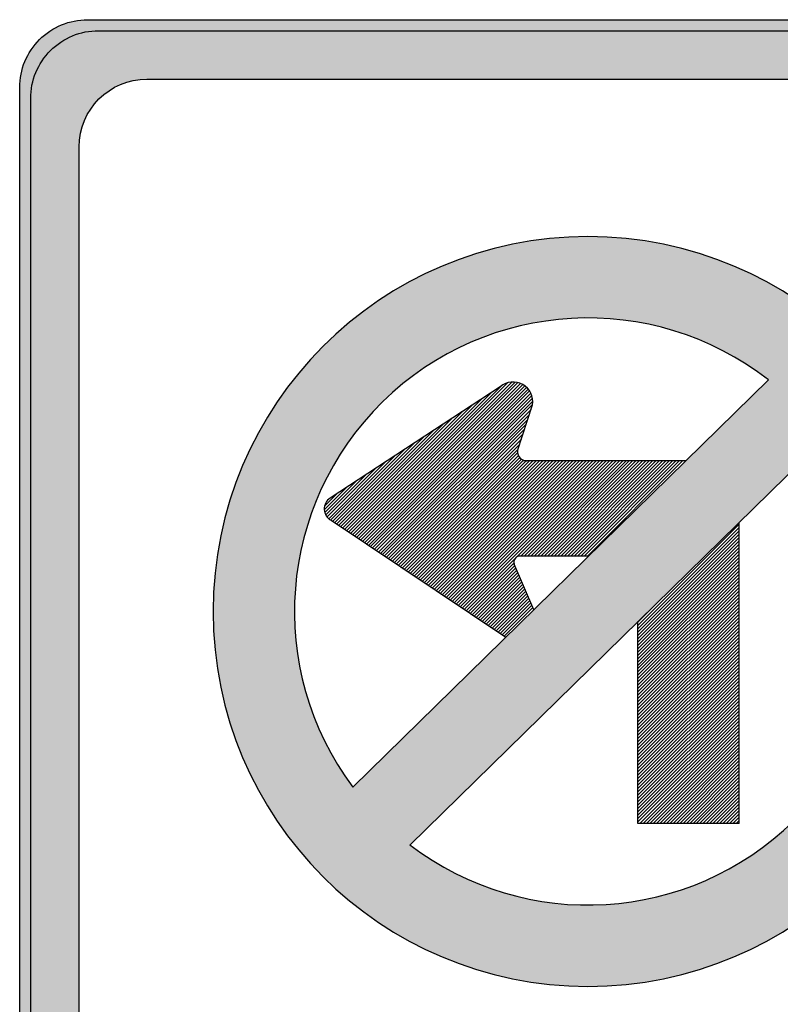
# Model space of a CAD drawing. Header units: inches. Extents: x -0.5 to 0.5, y -0.75 to 0.75.
# Tile 2 of 3: x -0.5 to 0.14, y -0.07 to 0.75. Entities that reach past the tile are written whole.
import ezdxf

# ---------------------------------------------------------------- set-up
doc = ezdxf.new("R2010")
doc.units = ezdxf.units.IN
doc.header["$MEASUREMENT"] = 0

msp = doc.modelspace()

# ---------------------------------------------------------------- hatches: boundary and pattern name
h = msp.add_hatch(color=7)
edge = h.paths.add_edge_path()
edge.add_line((-0.44304, 0.75208), (0.44304, 0.75208))
edge.add_spline(control_points=[(0.44304, 0.75208), (0.45814, 0.75208), (0.47263, 0.74608), (0.48332, 0.7354), (0.494, 0.72472), (0.5, 0.71023), (0.5, 0.69512)], knot_values=[0, 0, 0, 0, 1, 1, 1, 2, 2, 2, 2], degree=3, periodic=0)
edge.add_line((0.5, 0.69512), (0.5, -0.69512))
edge.add_spline(control_points=[(0.5, -0.69512), (0.5, -0.72658), (0.4745, -0.75208), (0.44304, -0.75208)], knot_values=[0, 0, 0, 0, 1, 1, 1, 1], degree=3, periodic=0)
edge.add_line((0.44304, -0.75208), (-0.44304, -0.75208))
edge.add_spline(control_points=[(-0.44304, -0.75208), (-0.4745, -0.75208), (-0.5, -0.72658), (-0.5, -0.69512)], knot_values=[0, 0, 0, 0, 1, 1, 1, 1], degree=3, periodic=0)
edge.add_line((-0.5, -0.69512), (-0.5, 0.69512))
edge.add_spline(control_points=[(-0.5, 0.69512), (-0.5, 0.71023), (-0.494, 0.72472), (-0.48332, 0.7354), (-0.47263, 0.74608), (-0.45814, 0.75208), (-0.44304, 0.75208)], knot_values=[0, 0, 0, 0, 1, 1, 1, 2, 2, 2, 2], degree=3, periodic=0)
edge = h.paths.add_edge_path(flags=0)
edge.add_line((-0.39315, 0.70219), (0.39315, 0.70219))
edge.add_spline(control_points=[(0.39315, 0.70219), (0.40825, 0.70219), (0.42274, 0.69619), (0.43343, 0.68551), (0.44411, 0.67483), (0.45011, 0.66034), (0.45011, 0.64523)], knot_values=[0, 0, 0, 0, 1, 1, 1, 2, 2, 2, 2], degree=3, periodic=0)
edge.add_line((0.45011, 0.64523), (0.45011, -0.64523))
edge.add_spline(control_points=[(0.45011, -0.64523), (0.45011, -0.66034), (0.44411, -0.67483), (0.43343, -0.68551), (0.42274, -0.69619), (0.40825, -0.70219), (0.39315, -0.70219)], knot_values=[0, 0, 0, 0, 1, 1, 1, 2, 2, 2, 2], degree=3, periodic=0)
edge.add_line((0.39315, -0.70219), (-0.39315, -0.70219))
edge.add_spline(control_points=[(-0.39315, -0.70219), (-0.42461, -0.70219), (-0.45011, -0.67669), (-0.45011, -0.64523)], knot_values=[0, 0, 0, 0, 1, 1, 1, 1], degree=3, periodic=0)
edge.add_line((-0.45011, -0.64523), (-0.45011, 0.64523))
edge.add_spline(control_points=[(-0.45011, 0.64523), (-0.45011, 0.67669), (-0.42461, 0.70219), (-0.39315, 0.70219)], knot_values=[0, 0, 0, 0, 1, 1, 1, 1], degree=3, periodic=0)
h = msp.add_hatch(color=7)
edge = h.paths.add_edge_path()
edge.add_spline(control_points=[(0.29186, 0.25525), (0.29186, 0.08143), (0.15095, -0.05948), (-0.02287, -0.05948), (-0.19669, -0.05948), (-0.33759, 0.08143), (-0.33759, 0.25525), (-0.33759, 0.42906), (-0.19669, 0.56997), (-0.02287, 0.56997), (0.15095, 0.56997), (0.29186, 0.42906), (0.29186, 0.25525)], knot_values=[0, 0, 0, 0, 1, 1, 1, 2, 2, 2, 3, 3, 3, 4, 4, 4, 4], degree=3, periodic=0)
edge = h.paths.add_edge_path(flags=0)
edge.add_spline(control_points=[(0.1286, 0.44963), (0.03127, 0.52547), (-0.10714, 0.51764), (-0.19529, 0.4313), (-0.28345, 0.34497), (-0.29416, 0.20675), (-0.22036, 0.10786)], knot_values=[0, 0, 0, 0, 1, 1, 1, 2, 2, 2, 2], degree=3, periodic=0)
edge.add_line((-0.22036, 0.10786), (0.1286, 0.44963))
edge = h.paths.add_edge_path(flags=0)
edge.add_spline(control_points=[(-0.17232, 0.05931), (-0.07498, -0.01493), (0.0621, -0.00647), (0.14956, 0.07919), (0.23702, 0.16485), (0.24834, 0.30173), (0.17614, 0.40059)], knot_values=[0, 0, 0, 0, 1, 1, 1, 2, 2, 2, 2], degree=3, periodic=0)
edge.add_line((0.17614, 0.40059), (-0.17232, 0.05931))
h = msp.add_hatch(color=7)
edge = h.paths.add_edge_path()
edge.add_spline(control_points=[(0.29186, 0.25525), (0.29186, 0.08143), (0.15095, -0.05948), (-0.02287, -0.05948), (-0.19669, -0.05948), (-0.33759, 0.08143), (-0.33759, 0.25525), (-0.33759, 0.42906), (-0.19669, 0.56997), (-0.02287, 0.56997), (0.15095, 0.56997), (0.29186, 0.42906), (0.29186, 0.25525)], knot_values=[0, 0, 0, 0, 1, 1, 1, 2, 2, 2, 3, 3, 3, 4, 4, 4, 4], degree=3, periodic=0)
h.paths.add_polyline_path([(0.17624, 0.40061), (0.18476, 0.38808), (0.19253, 0.37504), (0.1993, 0.362), (0.20532, 0.34847), (0.21033, 0.33468), (0.21485, 0.32064), (0.2181, 0.3066), (0.22086, 0.29231), (0.22262, 0.27802), (0.22337, 0.26373), (0.22337, 0.24919), (0.22262, 0.2349), (0.22111, 0.22061), (0.21861, 0.20657), (0.21535, 0.19253), (0.21134, 0.17849), (0.20657, 0.16496), (0.20081, 0.15167), (0.19429, 0.13863), (0.18702, 0.12585), (0.17875, 0.11356), (0.16972, 0.10153), (0.16019, 0.09025), (0.14966, 0.07922), (0.13838, 0.06894), (0.1266, 0.05941), (0.11457, 0.05064), (0.10203, 0.04287), (0.08925, 0.03585), (0.07596, 0.02958), (0.06267, 0.02407), (0.04889, 0.01955), (0.03485, 0.01579), (0.02081, 0.01279), (0.00652, 0.01053), (-0.00777, 0.00928), (-0.02206, 0.00877), (-0.03635, 0.00928), (-0.05064, 0.01028), (-0.06493, 0.01253), (-0.07922, 0.01529), (-0.09326, 0.01905), (-0.10705, 0.02357), (-0.12083, 0.02908), (-0.13412, 0.03535), (-0.14716, 0.04237), (-0.15994, 0.05039), (-0.17248, 0.05916), (0.03194, 0.25932), (0.17624, 0.40061)], flags=0)
h.paths.add_polyline_path([(-0.22036, 0.1078), (-0.22913, 0.12033), (-0.23716, 0.13337), (-0.24418, 0.14666), (-0.25019, 0.16019), (-0.25546, 0.17398), (-0.25997, 0.18802), (-0.26348, 0.20206), (-0.26624, 0.2166), (-0.26799, 0.23089), (-0.269, 0.24543), (-0.26925, 0.25972), (-0.26849, 0.27426), (-0.26699, 0.2888), (-0.26473, 0.30284), (-0.26147, 0.31713), (-0.25746, 0.33117), (-0.25245, 0.3447), (-0.24668, 0.35824), (-0.24017, 0.37153), (-0.2329, 0.38431), (-0.22462, 0.3966), (-0.2156, 0.40863), (-0.20582, 0.42016), (-0.19529, 0.43119), (-0.18401, 0.44172), (-0.17223, 0.45125), (-0.15994, 0.46002), (-0.14741, 0.4678), (-0.13437, 0.47507), (-0.12109, 0.48133), (-0.10755, 0.4866), (-0.09376, 0.49136), (-0.07972, 0.49512), (-0.06543, 0.49788), (-0.05114, 0.50014), (-0.03685, 0.50139), (-0.02231, 0.50164), (-0.00777, 0.50114), (0.00652, 0.49988), (0.02106, 0.49788), (0.0351, 0.49487), (0.04939, 0.49086), (0.06318, 0.4861), (0.07696, 0.48058), (0.09025, 0.47406), (0.10354, 0.46679), (0.11632, 0.45877), (0.12861, 0.44975), (0.05902, 0.38156), (0.05666, 0.38156), (0.05365, 0.38156), (0.05089, 0.38156), (0.04813, 0.38156), (0.04538, 0.38156), (0.04262, 0.38156), (0.03986, 0.38156), (0.0371, 0.38156), (0.03409, 0.38156), (0.03134, 0.38156), (0.02858, 0.38156), (0.02582, 0.38156), (0.02306, 0.38156), (0.02031, 0.38156), (0.01755, 0.38156), (0.01454, 0.38156), (0.01178, 0.38156), (0.00903, 0.38156), (0.00627, 0.38156), (0.00351, 0.38156), (0.00075, 0.38156), (-0.00201, 0.38156), (-0.00501, 0.38156), (-0.00777, 0.38156), (-0.01053, 0.38156), (-0.01329, 0.38156), (-0.01604, 0.38156), (-0.0188, 0.38156), (-0.02181, 0.38156), (-0.02457, 0.38156), (-0.02733, 0.38156), (-0.03008, 0.38156), (-0.03284, 0.38156), (-0.0356, 0.38156), (-0.03836, 0.38156), (-0.04136, 0.38156), (-0.04412, 0.38156), (-0.04688, 0.38156), (-0.04964, 0.38156), (-0.0524, 0.38156), (-0.05515, 0.38156), (-0.05791, 0.38156), (-0.06092, 0.38156), (-0.06368, 0.38156), (-0.06643, 0.38156), (-0.06919, 0.38156), (-0.07195, 0.38156), (-0.07471, 0.38156), (-0.07496, 0.38156), (-0.07596, 0.38181), (-0.07721, 0.38231), (-0.07822, 0.38281), (-0.07897, 0.38331), (-0.07972, 0.38406), (-0.08047, 0.38507), (-0.08123, 0.38582), (-0.08133, 0.38622), (-0.08148, 0.38682), (-0.08173, 0.38808), (-0.08198, 0.38908), (-0.08198, 0.39008), (-0.08149, 0.39157), (-0.07884, 0.39973), (-0.07475, 0.41235), (-0.07209, 0.42052), (-0.06944, 0.42869), (-0.06921, 0.43193), (-0.06919, 0.4322), (-0.06953, 0.43437), (-0.06969, 0.43546), (-0.07014, 0.43652), (-0.07095, 0.43846), (-0.07104, 0.43862), (-0.07205, 0.44036), (-0.0727, 0.44147), (-0.07308, 0.44185), (-0.07458, 0.44335), (-0.07496, 0.44373), (-0.07612, 0.44457), (-0.07772, 0.44573), (-0.07955, 0.44665), (-0.08072, 0.44724), (-0.08181, 0.44741), (-0.08398, 0.44774), (-0.08699, 0.44774), (-0.08749, 0.44774), (-0.09016, 0.44733), (-0.09075, 0.44724), (-0.09376, 0.44599), (-0.0956, 0.44465), (-0.09652, 0.44398), (-0.1038, 0.43921), (-0.12053, 0.42824), (-0.14455, 0.41249), (-0.15256, 0.40724), (-0.16056, 0.402), (-0.1693, 0.39627), (-0.19331, 0.38053), (-0.20132, 0.37528), (-0.20932, 0.37003), (-0.23916, 0.35047), (-0.24067, 0.34922), (-0.24217, 0.34796), (-0.24292, 0.34646), (-0.24368, 0.3447), (-0.24393, 0.3437), (-0.24418, 0.3427), (-0.24418, 0.34094), (-0.24415, 0.34072), (-0.24393, 0.33894), (-0.24376, 0.33835), (-0.24342, 0.33718), (-0.24292, 0.33618), (-0.24267, 0.33568), (-0.24187, 0.33472), (-0.24142, 0.33418), (-0.24054, 0.3333), (-0.24017, 0.33292), (-0.23891, 0.33192), (-0.23064, 0.32641), (-0.22387, 0.3219), (-0.21709, 0.31739), (-0.20882, 0.31187), (-0.20205, 0.30736), (-0.19874, 0.30516), (-0.187, 0.29734), (-0.18023, 0.29283), (-0.17692, 0.29063), (-0.17195, 0.28732), (-0.16518, 0.28281), (-0.15841, 0.2783), (-0.1551, 0.27609), (-0.15014, 0.27279), (-0.14336, 0.26828), (-0.14005, 0.26607), (-0.13659, 0.26377), (-0.13328, 0.26156), (-0.12832, 0.25825), (-0.12155, 0.25374), (-0.11824, 0.25154), (-0.11478, 0.24923), (-0.11327, 0.24823), (-0.11147, 0.24703), (-0.1065, 0.24372), (-0.09973, 0.23921), (-0.09642, 0.237), (-0.09296, 0.2347), (-0.06927, 0.25864), (-0.0701, 0.26056), (-0.07176, 0.26442), (-0.07259, 0.26634), (-0.0735, 0.26845), (-0.07433, 0.27037), (-0.07509, 0.27212), (-0.07599, 0.27423), (-0.07683, 0.27615), (-0.07773, 0.27825), (-0.07849, 0.28001), (-0.07932, 0.28193), (-0.08023, 0.28403), (-0.08106, 0.28596), (-0.08189, 0.28789), (-0.08355, 0.29174), (-0.08438, 0.29367), (-0.08499, 0.29507), (-0.08499, 0.29582), (-0.08524, 0.29682), (-0.08499, 0.29757), (-0.08473, 0.29833), (-0.08448, 0.29908), (-0.08448, 0.29908), (-0.08398, 0.29983), (-0.08348, 0.30058), (-0.08273, 0.30108), (-0.08235, 0.30121), (-0.08198, 0.30133), (-0.08123, 0.30159), (-0.08022, 0.30184), (-0.07947, 0.30184), (-0.04278, 0.30168), (-0.04003, 0.30166), (-0.03729, 0.30165), (-0.03454, 0.30164), (-0.0318, 0.30163), (-0.0288, 0.30161), (-0.02606, 0.3016), (-0.02331, 0.30159), (-0.02259, 0.30159), (-0.22036, 0.1078)], flags=0)
h.paths.add_polyline_path([(-0.19874, 0.30516), (-0.06953, 0.43437), (-0.06919, 0.4322), (-0.06921, 0.43193), (-0.06944, 0.42869), (-0.07209, 0.42052), (-0.07475, 0.41235), (-0.07884, 0.39973), (-0.08149, 0.39157), (-0.18023, 0.29283), (-0.187, 0.29734), (-0.19874, 0.30516)], flags=0)
h.paths.add_polyline_path([(0.0371, 0.38156), (-0.04278, 0.30168), (-0.07947, 0.30184), (0.00075, 0.38156), (0.00351, 0.38156), (0.00627, 0.38156), (0.00903, 0.38156), (0.01178, 0.38156), (0.01454, 0.38156), (0.01755, 0.38156), (0.02031, 0.38156), (0.02306, 0.38156), (0.02582, 0.38156), (0.02858, 0.38156), (0.03134, 0.38156), (0.03409, 0.38156), (0.0371, 0.38156)], flags=0)
h.paths.add_polyline_path([(-0.08699, 0.44774), (-0.21709, 0.31739), (-0.22387, 0.3219), (-0.23064, 0.32641), (-0.14455, 0.41249), (-0.12053, 0.42824), (-0.1038, 0.43921), (-0.09652, 0.44398), (-0.0956, 0.44465), (-0.09376, 0.44599), (-0.09075, 0.44724), (-0.09016, 0.44733), (-0.08749, 0.44774), (-0.08699, 0.44774)], flags=0)
h.paths.add_polyline_path([(-0.21709, 0.31739), (-0.08699, 0.44774), (-0.08398, 0.44774), (-0.08181, 0.44741), (-0.08072, 0.44724), (-0.07955, 0.44665), (-0.07772, 0.44573), (-0.07612, 0.44457), (-0.20882, 0.31187), (-0.21709, 0.31739)], flags=0)
h.paths.add_polyline_path([(-0.07104, 0.43862), (-0.20205, 0.30736), (-0.20882, 0.31187), (-0.07612, 0.44457), (-0.07496, 0.44373), (-0.07458, 0.44335), (-0.07308, 0.44185), (-0.0727, 0.44147), (-0.07205, 0.44036), (-0.07104, 0.43862)], flags=0)
h.paths.add_polyline_path([(-0.03008, 0.38156), (-0.14336, 0.26828), (-0.15014, 0.27279), (-0.04136, 0.38156), (-0.03836, 0.38156), (-0.0356, 0.38156), (-0.03284, 0.38156), (-0.03008, 0.38156)], flags=0)
h.paths.add_polyline_path([(-0.05515, 0.38156), (-0.15841, 0.2783), (-0.16518, 0.28281), (-0.06643, 0.38156), (-0.06368, 0.38156), (-0.06092, 0.38156), (-0.05791, 0.38156), (-0.05515, 0.38156)], flags=0)
h.paths.add_polyline_path([(-0.14455, 0.41249), (-0.23064, 0.32641), (-0.23891, 0.33192), (-0.24017, 0.33292), (-0.24054, 0.3333), (-0.19331, 0.38053), (-0.1693, 0.39627), (-0.16056, 0.402), (-0.15256, 0.40724), (-0.14455, 0.41249)], flags=0)
h.paths.add_polyline_path([(-0.17195, 0.28732), (-0.07696, 0.38156), (-0.07496, 0.38156), (-0.07471, 0.38156), (-0.07195, 0.38156), (-0.06919, 0.38156), (-0.06643, 0.38156), (-0.16518, 0.28281), (-0.17195, 0.28732)], flags=0)
h.paths.add_polyline_path([(-0.00501, 0.38156), (-0.12832, 0.25825), (-0.13328, 0.26156), (-0.01329, 0.38156), (-0.01053, 0.38156), (-0.00777, 0.38156), (-0.00501, 0.38156)], flags=0)
h.paths.add_polyline_path([(-0.04136, 0.38156), (-0.15014, 0.27279), (-0.1551, 0.27609), (-0.04964, 0.38156), (-0.04688, 0.38156), (-0.04412, 0.38156), (-0.04136, 0.38156)], flags=0)
h.paths.add_polyline_path([(-0.17692, 0.29063), (-0.08133, 0.38622), (-0.08123, 0.38582), (-0.08047, 0.38507), (-0.07972, 0.38406), (-0.07897, 0.38331), (-0.07822, 0.38281), (-0.07721, 0.38231), (-0.07596, 0.38181), (-0.07496, 0.38156), (-0.07696, 0.38156), (-0.17195, 0.28732), (-0.17692, 0.29063)], flags=0)
h.paths.add_polyline_path([(-0.06953, 0.43437), (-0.19874, 0.30516), (-0.20205, 0.30736), (-0.07104, 0.43862), (-0.07095, 0.43846), (-0.07014, 0.43652), (-0.06969, 0.43546), (-0.06953, 0.43437)], flags=0)
h.paths.add_polyline_path([(-0.08355, 0.29174), (-0.12155, 0.25374), (-0.12832, 0.25825), (-0.00501, 0.38156), (-0.00201, 0.38156), (-0.08235, 0.30121), (-0.08273, 0.30108), (-0.08348, 0.30058), (-0.08398, 0.29983), (-0.08448, 0.29908), (-0.08448, 0.29908), (-0.08473, 0.29833), (-0.08499, 0.29757), (-0.08524, 0.29682), (-0.08499, 0.29582), (-0.08499, 0.29507), (-0.08438, 0.29367), (-0.08355, 0.29174)], flags=0)
h.paths.add_polyline_path([(-0.0188, 0.38156), (-0.13659, 0.26377), (-0.14005, 0.26607), (-0.02457, 0.38156), (-0.02181, 0.38156), (-0.0188, 0.38156)], flags=0)
h.paths.add_polyline_path([(-0.01329, 0.38156), (-0.13328, 0.26156), (-0.13659, 0.26377), (-0.0188, 0.38156), (-0.01604, 0.38156), (-0.01329, 0.38156)], flags=0)
h.paths.add_polyline_path([(-0.02457, 0.38156), (-0.14005, 0.26607), (-0.14336, 0.26828), (-0.03008, 0.38156), (-0.02733, 0.38156), (-0.02457, 0.38156)], flags=0)
h.paths.add_polyline_path([(-0.04964, 0.38156), (-0.1551, 0.27609), (-0.15841, 0.2783), (-0.05515, 0.38156), (-0.0524, 0.38156), (-0.04964, 0.38156)], flags=0)
h.paths.add_polyline_path([(-0.18023, 0.29283), (-0.08149, 0.39157), (-0.08198, 0.39008), (-0.08198, 0.38908), (-0.08173, 0.38808), (-0.08148, 0.38682), (-0.08133, 0.38622), (-0.17692, 0.29063), (-0.18023, 0.29283)], flags=0)
h.paths.add_polyline_path([(-0.07259, 0.26634), (-0.09973, 0.23921), (-0.1065, 0.24372), (-0.07599, 0.27423), (-0.07509, 0.27212), (-0.07433, 0.27037), (-0.0735, 0.26845), (-0.07259, 0.26634)], flags=0)
h.paths.add_polyline_path([(-0.06927, 0.25864), (-0.09296, 0.2347), (-0.09642, 0.237), (-0.09973, 0.23921), (-0.07259, 0.26634), (-0.07176, 0.26442), (-0.0701, 0.26056), (-0.06927, 0.25864)], flags=0)
h.paths.add_polyline_path([(-0.07599, 0.27423), (-0.1065, 0.24372), (-0.11147, 0.24703), (-0.07849, 0.28001), (-0.07773, 0.27825), (-0.07683, 0.27615), (-0.07599, 0.27423)], flags=0)
h.paths.add_polyline_path([(0.05666, 0.38156), (-0.02331, 0.30159), (-0.02606, 0.3016), (0.05365, 0.38156), (0.05666, 0.38156)], flags=0)
h.paths.add_polyline_path([(0.05089, 0.38156), (-0.0288, 0.30161), (-0.0318, 0.30163), (0.04813, 0.38156), (0.05089, 0.38156)], flags=0)
h.paths.add_polyline_path([(0.05365, 0.38156), (-0.02606, 0.3016), (-0.0288, 0.30161), (0.05089, 0.38156), (0.05365, 0.38156)], flags=0)
h.paths.add_polyline_path([(0.04813, 0.38156), (-0.0318, 0.30163), (-0.03454, 0.30164), (0.04538, 0.38156), (0.04813, 0.38156)], flags=0)
h.paths.add_polyline_path([(0.04538, 0.38156), (-0.03454, 0.30164), (-0.03729, 0.30165), (0.04262, 0.38156), (0.04538, 0.38156)], flags=0)
h.paths.add_polyline_path([(0.04262, 0.38156), (-0.03729, 0.30165), (-0.04003, 0.30166), (0.03986, 0.38156), (0.04262, 0.38156)], flags=0)
h.paths.add_polyline_path([(0.03986, 0.38156), (-0.04003, 0.30166), (-0.04278, 0.30168), (0.0371, 0.38156), (0.03986, 0.38156)], flags=0)
h.paths.add_polyline_path([(-0.20932, 0.37003), (-0.24292, 0.33618), (-0.24342, 0.33718), (-0.24376, 0.33835), (-0.24393, 0.33894), (-0.24415, 0.34072), (-0.24418, 0.34094), (-0.24418, 0.3427), (-0.24393, 0.3437), (-0.24368, 0.3447), (-0.24292, 0.34646), (-0.24217, 0.34796), (-0.24067, 0.34922), (-0.23916, 0.35047), (-0.20932, 0.37003)], flags=0)
h.paths.add_polyline_path([(-0.08189, 0.28789), (-0.11824, 0.25154), (-0.12155, 0.25374), (-0.08355, 0.29174), (-0.08189, 0.28789)], flags=0)
h.paths.add_polyline_path([(0.00075, 0.38156), (-0.07947, 0.30184), (-0.08022, 0.30184), (-0.08123, 0.30159), (-0.08198, 0.30133), (-0.08235, 0.30121), (-0.00201, 0.38156), (0.00075, 0.38156)], flags=0)
h.paths.add_polyline_path([(-0.08023, 0.28403), (-0.11478, 0.24923), (-0.11824, 0.25154), (-0.08189, 0.28789), (-0.08106, 0.28596), (-0.08023, 0.28403)], flags=0)
h.paths.add_polyline_path([(-0.02331, 0.30159), (0.05666, 0.38156), (0.05902, 0.38156), (-0.02259, 0.30159), (-0.02331, 0.30159)], flags=0)
h.paths.add_polyline_path([(-0.19331, 0.38053), (-0.24054, 0.3333), (-0.24142, 0.33418), (-0.24187, 0.33472), (-0.20132, 0.37528), (-0.19331, 0.38053)], flags=0)
h.paths.add_polyline_path([(-0.20132, 0.37528), (-0.24187, 0.33472), (-0.24267, 0.33568), (-0.24292, 0.33618), (-0.20932, 0.37003), (-0.20132, 0.37528)], flags=0)
h.paths.add_polyline_path([(-0.07849, 0.28001), (-0.11147, 0.24703), (-0.11327, 0.24823), (-0.07932, 0.28193), (-0.07849, 0.28001)], flags=0)
h.paths.add_polyline_path([(-0.07932, 0.28193), (-0.11327, 0.24823), (-0.11478, 0.24923), (-0.08023, 0.28403), (-0.07932, 0.28193)], flags=0)
h = msp.add_hatch(color=7)
h.paths.add_polyline_path([(0.10404, 0.32841), (0.01905, 0.24368), (0.01905, 0.24067), (0.01905, 0.23791), (0.01905, 0.23515), (0.01905, 0.23239), (0.01905, 0.22964), (0.01905, 0.22688), (0.01905, 0.22412), (0.01905, 0.22111), (0.01905, 0.21835), (0.01905, 0.2156), (0.01905, 0.21284), (0.01905, 0.21008), (0.01905, 0.20732), (0.01905, 0.20457), (0.01905, 0.20156), (0.01905, 0.1988), (0.01905, 0.19604), (0.01905, 0.19329), (0.01905, 0.19053), (0.01905, 0.18777), (0.01905, 0.18501), (0.01905, 0.182), (0.01905, 0.17925), (0.01905, 0.17649), (0.01905, 0.17373), (0.01905, 0.17097), (0.01905, 0.16822), (0.01905, 0.16546), (0.01905, 0.16245), (0.01905, 0.15969), (0.01905, 0.15693), (0.01905, 0.15418), (0.01905, 0.15142), (0.01905, 0.14866), (0.01905, 0.1459), (0.01905, 0.1429), (0.01905, 0.14014), (0.01905, 0.13738), (0.01905, 0.13462), (0.01905, 0.13187), (0.01905, 0.12911), (0.01905, 0.1261), (0.01905, 0.12334), (0.01905, 0.12058), (0.01905, 0.11783), (0.01905, 0.11507), (0.01905, 0.11231), (0.01905, 0.10955), (0.01905, 0.10655), (0.01905, 0.10379), (0.01905, 0.10103), (0.01905, 0.09827), (0.01905, 0.09551), (0.01905, 0.09276), (0.01905, 0.09), (0.01905, 0.08699), (0.01905, 0.08423), (0.01905, 0.08148), (0.01905, 0.07872), (0.01905, 0.07746), (0.02056, 0.07746), (0.02331, 0.07746), (0.02607, 0.07746), (0.02908, 0.07746), (0.03184, 0.07746), (0.0346, 0.07746), (0.03735, 0.07746), (0.04011, 0.07746), (0.04287, 0.07746), (0.04563, 0.07746), (0.04863, 0.07746), (0.05139, 0.07746), (0.05415, 0.07746), (0.05691, 0.07746), (0.05967, 0.07746), (0.06242, 0.07746), (0.06518, 0.07746), (0.06819, 0.07746), (0.07095, 0.07746), (0.0737, 0.07746), (0.07646, 0.07746), (0.07922, 0.07746), (0.08198, 0.07746), (0.08473, 0.07746), (0.08774, 0.07746), (0.0905, 0.07746), (0.09326, 0.07746), (0.09602, 0.07746), (0.09877, 0.07746), (0.10153, 0.07746), (0.10404, 0.07746), (0.10404, 0.07972), (0.10404, 0.08248), (0.10404, 0.08524), (0.10404, 0.08824), (0.10404, 0.091), (0.10404, 0.09376), (0.10404, 0.09652), (0.10404, 0.09928), (0.10404, 0.10203), (0.10404, 0.10479), (0.10404, 0.1078), (0.10404, 0.11056), (0.10404, 0.11331), (0.10404, 0.11607), (0.10404, 0.11883), (0.10404, 0.12159), (0.10404, 0.12434), (0.10404, 0.12735), (0.10404, 0.13011), (0.10404, 0.13287), (0.10404, 0.13563), (0.10404, 0.13838), (0.10404, 0.14114), (0.10404, 0.1439), (0.10404, 0.14691), (0.10404, 0.14966), (0.10404, 0.15242), (0.10404, 0.15518), (0.10404, 0.15794), (0.10404, 0.1607), (0.10404, 0.16345), (0.10404, 0.16646), (0.10404, 0.16922), (0.10404, 0.17198), (0.10404, 0.17473), (0.10404, 0.17749), (0.10404, 0.18025), (0.10404, 0.18301), (0.10404, 0.18602), (0.10404, 0.18877), (0.10404, 0.19153), (0.10404, 0.19429), (0.10404, 0.19705), (0.10404, 0.1998), (0.10404, 0.20256), (0.10404, 0.20557), (0.10404, 0.20833), (0.10404, 0.21108), (0.10404, 0.21384), (0.10404, 0.2166), (0.10404, 0.21936), (0.10404, 0.22237), (0.10404, 0.22512), (0.10404, 0.22788), (0.10404, 0.23064), (0.10404, 0.2334), (0.10404, 0.23615), (0.10404, 0.23891), (0.10404, 0.24192), (0.10404, 0.24468), (0.10404, 0.24744), (0.10404, 0.25019), (0.10404, 0.25295), (0.10404, 0.25571), (0.10404, 0.25847), (0.10404, 0.26147), (0.10404, 0.26423), (0.10404, 0.26699), (0.10404, 0.26975), (0.10404, 0.2725), (0.10404, 0.27526), (0.10404, 0.27802), (0.10404, 0.28103), (0.10404, 0.28379), (0.10404, 0.28654), (0.10404, 0.2893), (0.10404, 0.29206), (0.10404, 0.29482), (0.10404, 0.29757), (0.10404, 0.30058), (0.10404, 0.30334), (0.10404, 0.3061), (0.10404, 0.30886), (0.10404, 0.31161), (0.10404, 0.31437), (0.10404, 0.31713), (0.10404, 0.32014), (0.10404, 0.32289), (0.10404, 0.32565), (0.10404, 0.32841)])
h.paths.add_polyline_path([(0.10404, 0.17198), (0.01905, 0.08699), (0.01905, 0.09), (0.10404, 0.17473), (0.10404, 0.17198)], flags=0)
h.paths.add_polyline_path([(0.10404, 0.19153), (0.01905, 0.10655), (0.01905, 0.10955), (0.10404, 0.19429), (0.10404, 0.19153)], flags=0)
h.paths.add_polyline_path([(0.10404, 0.22788), (0.01905, 0.1429), (0.01905, 0.1459), (0.10404, 0.23064), (0.10404, 0.22788)], flags=0)
h.paths.add_polyline_path([(0.10404, 0.23891), (0.01905, 0.15418), (0.01905, 0.15693), (0.10404, 0.24192), (0.10404, 0.23891)], flags=0)
h.paths.add_polyline_path([(0.10404, 0.24744), (0.01905, 0.16245), (0.01905, 0.16546), (0.10404, 0.25019), (0.10404, 0.24744)], flags=0)
h.paths.add_polyline_path([(0.10404, 0.25847), (0.01905, 0.17373), (0.01905, 0.17649), (0.10404, 0.26147), (0.10404, 0.25847)], flags=0)
h.paths.add_polyline_path([(0.10404, 0.28654), (0.01905, 0.20156), (0.01905, 0.20457), (0.10404, 0.2893), (0.10404, 0.28654)], flags=0)
h.paths.add_polyline_path([(0.10404, 0.32565), (0.01905, 0.24067), (0.01905, 0.24368), (0.10404, 0.32841), (0.10404, 0.32565)], flags=0)
h.paths.add_polyline_path([(0.10404, 0.16345), (0.01905, 0.07872), (0.01905, 0.08148), (0.10404, 0.16646), (0.10404, 0.16345)], flags=0)
h.paths.add_polyline_path([(0.10404, 0.18301), (0.01905, 0.09827), (0.01905, 0.10103), (0.10404, 0.18602), (0.10404, 0.18301)], flags=0)
h.paths.add_polyline_path([(0.10404, 0.20256), (0.01905, 0.11783), (0.01905, 0.12058), (0.10404, 0.20557), (0.10404, 0.20256)], flags=0)
h.paths.add_polyline_path([(0.10404, 0.21108), (0.01905, 0.1261), (0.01905, 0.12911), (0.10404, 0.21384), (0.10404, 0.21108)], flags=0)
h.paths.add_polyline_path([(0.10404, 0.21936), (0.01905, 0.13462), (0.01905, 0.13738), (0.10404, 0.22237), (0.10404, 0.21936)], flags=0)
h.paths.add_polyline_path([(0.10404, 0.27802), (0.01905, 0.19329), (0.01905, 0.19604), (0.10404, 0.28103), (0.10404, 0.27802)], flags=0)
h.paths.add_polyline_path([(0.10404, 0.29757), (0.01905, 0.21284), (0.01905, 0.2156), (0.10404, 0.30058), (0.10404, 0.29757)], flags=0)
h.paths.add_polyline_path([(0.10404, 0.31713), (0.01905, 0.23239), (0.01905, 0.23515), (0.10404, 0.32014), (0.10404, 0.31713)], flags=0)
h.paths.add_polyline_path([(0.10404, 0.26699), (0.01905, 0.182), (0.01905, 0.18501), (0.10404, 0.26975), (0.10404, 0.26699)], flags=0)
h.paths.add_polyline_path([(0.10404, 0.3061), (0.01905, 0.22111), (0.01905, 0.22412), (0.10404, 0.30886), (0.10404, 0.3061)], flags=0)
h.paths.add_polyline_path([(0.10404, 0.29482), (0.01905, 0.21008), (0.01905, 0.21284), (0.10404, 0.29757), (0.10404, 0.29482)], flags=0)
h.paths.add_polyline_path([(0.10404, 0.31161), (0.01905, 0.22688), (0.01905, 0.22964), (0.10404, 0.31437), (0.10404, 0.31161)], flags=0)
h.paths.add_polyline_path([(0.10404, 0.20833), (0.01905, 0.12334), (0.01905, 0.1261), (0.10404, 0.21108), (0.10404, 0.20833)], flags=0)
h.paths.add_polyline_path([(0.10404, 0.22237), (0.01905, 0.13738), (0.01905, 0.14014), (0.10404, 0.22512), (0.10404, 0.22237)], flags=0)
h.paths.add_polyline_path([(0.10404, 0.25295), (0.01905, 0.16822), (0.01905, 0.17097), (0.10404, 0.25571), (0.10404, 0.25295)], flags=0)
h.paths.add_polyline_path([(0.10404, 0.25571), (0.01905, 0.17097), (0.01905, 0.17373), (0.10404, 0.25847), (0.10404, 0.25571)], flags=0)
h.paths.add_polyline_path([(0.10404, 0.26423), (0.01905, 0.17925), (0.01905, 0.182), (0.10404, 0.26699), (0.10404, 0.26423)], flags=0)
h.paths.add_polyline_path([(0.10404, 0.26975), (0.01905, 0.18501), (0.01905, 0.18777), (0.10404, 0.2725), (0.10404, 0.26975)], flags=0)
h.paths.add_polyline_path([(0.10404, 0.2725), (0.01905, 0.18777), (0.01905, 0.19053), (0.10404, 0.27526), (0.10404, 0.2725)], flags=0)
h.paths.add_polyline_path([(0.10404, 0.28103), (0.01905, 0.19604), (0.01905, 0.1988), (0.10404, 0.28379), (0.10404, 0.28103)], flags=0)
h.paths.add_polyline_path([(0.10404, 0.29206), (0.01905, 0.20732), (0.01905, 0.21008), (0.10404, 0.29482), (0.10404, 0.29206)], flags=0)
h.paths.add_polyline_path([(0.10404, 0.30334), (0.01905, 0.21835), (0.01905, 0.22111), (0.10404, 0.3061), (0.10404, 0.30334)], flags=0)
h.paths.add_polyline_path([(0.10404, 0.30886), (0.01905, 0.22412), (0.01905, 0.22688), (0.10404, 0.31161), (0.10404, 0.30886)], flags=0)
h.paths.add_polyline_path([(0.10404, 0.32014), (0.01905, 0.23515), (0.01905, 0.23791), (0.10404, 0.32289), (0.10404, 0.32014)], flags=0)
h.paths.add_polyline_path([(0.10404, 0.18025), (0.01905, 0.09551), (0.01905, 0.09827), (0.10404, 0.18301), (0.10404, 0.18025)], flags=0)
h.paths.add_polyline_path([(0.10404, 0.18877), (0.01905, 0.10379), (0.01905, 0.10655), (0.10404, 0.19153), (0.10404, 0.18877)], flags=0)
h.paths.add_polyline_path([(0.10404, 0.19705), (0.01905, 0.11231), (0.01905, 0.11507), (0.10404, 0.1998), (0.10404, 0.19705)], flags=0)
h.paths.add_polyline_path([(0.10404, 0.16646), (0.01905, 0.08148), (0.01905, 0.08423), (0.10404, 0.16922), (0.10404, 0.16646)], flags=0)
h.paths.add_polyline_path([(0.10404, 0.16922), (0.01905, 0.08423), (0.01905, 0.08699), (0.10404, 0.17198), (0.10404, 0.16922)], flags=0)
h.paths.add_polyline_path([(0.10404, 0.18602), (0.01905, 0.10103), (0.01905, 0.10379), (0.10404, 0.18877), (0.10404, 0.18602)], flags=0)
h.paths.add_polyline_path([(0.10404, 0.20557), (0.01905, 0.12058), (0.01905, 0.12334), (0.10404, 0.20833), (0.10404, 0.20557)], flags=0)
h.paths.add_polyline_path([(0.10404, 0.17473), (0.01905, 0.09), (0.01905, 0.09276), (0.10404, 0.17749), (0.10404, 0.17473)], flags=0)
h.paths.add_polyline_path([(0.10404, 0.17749), (0.01905, 0.09276), (0.01905, 0.09551), (0.10404, 0.18025), (0.10404, 0.17749)], flags=0)
h.paths.add_polyline_path([(0.10404, 0.19429), (0.01905, 0.10955), (0.01905, 0.11231), (0.10404, 0.19705), (0.10404, 0.19429)], flags=0)
h.paths.add_polyline_path([(0.10404, 0.1998), (0.01905, 0.11507), (0.01905, 0.11783), (0.10404, 0.20256), (0.10404, 0.1998)], flags=0)
h.paths.add_polyline_path([(0.10404, 0.21384), (0.01905, 0.12911), (0.01905, 0.13187), (0.10404, 0.2166), (0.10404, 0.21384)], flags=0)
h.paths.add_polyline_path([(0.10404, 0.2166), (0.01905, 0.13187), (0.01905, 0.13462), (0.10404, 0.21936), (0.10404, 0.2166)], flags=0)
h.paths.add_polyline_path([(0.10404, 0.22512), (0.01905, 0.14014), (0.01905, 0.1429), (0.10404, 0.22788), (0.10404, 0.22512)], flags=0)
h.paths.add_polyline_path([(0.10404, 0.23064), (0.01905, 0.1459), (0.01905, 0.14866), (0.10404, 0.2334), (0.10404, 0.23064)], flags=0)
h.paths.add_polyline_path([(0.10404, 0.2334), (0.01905, 0.14866), (0.01905, 0.15142), (0.10404, 0.23615), (0.10404, 0.2334)], flags=0)
h.paths.add_polyline_path([(0.10404, 0.23615), (0.01905, 0.15142), (0.01905, 0.15418), (0.10404, 0.23891), (0.10404, 0.23615)], flags=0)
h.paths.add_polyline_path([(0.10404, 0.24192), (0.01905, 0.15693), (0.01905, 0.15969), (0.10404, 0.24468), (0.10404, 0.24192)], flags=0)
h.paths.add_polyline_path([(0.10404, 0.24468), (0.01905, 0.15969), (0.01905, 0.16245), (0.10404, 0.24744), (0.10404, 0.24468)], flags=0)
h.paths.add_polyline_path([(0.10404, 0.27526), (0.01905, 0.19053), (0.01905, 0.19329), (0.10404, 0.27802), (0.10404, 0.27526)], flags=0)
h.paths.add_polyline_path([(0.10404, 0.25019), (0.01905, 0.16546), (0.01905, 0.16822), (0.10404, 0.25295), (0.10404, 0.25019)], flags=0)
h.paths.add_polyline_path([(0.10404, 0.26147), (0.01905, 0.17649), (0.01905, 0.17925), (0.10404, 0.26423), (0.10404, 0.26147)], flags=0)
h.paths.add_polyline_path([(0.10404, 0.28379), (0.01905, 0.1988), (0.01905, 0.20156), (0.10404, 0.28654), (0.10404, 0.28379)], flags=0)
h.paths.add_polyline_path([(0.10404, 0.2893), (0.01905, 0.20457), (0.01905, 0.20732), (0.10404, 0.29206), (0.10404, 0.2893)], flags=0)
h.paths.add_polyline_path([(0.10404, 0.30058), (0.01905, 0.2156), (0.01905, 0.21835), (0.10404, 0.30334), (0.10404, 0.30058)], flags=0)
h.paths.add_polyline_path([(0.10404, 0.31437), (0.01905, 0.22964), (0.01905, 0.23239), (0.10404, 0.31713), (0.10404, 0.31437)], flags=0)
h.paths.add_polyline_path([(0.10404, 0.32289), (0.01905, 0.23791), (0.01905, 0.24067), (0.10404, 0.32565), (0.10404, 0.32289)], flags=0)
h.paths.add_polyline_path([(0.10404, 0.1607), (0.02056, 0.07746), (0.01905, 0.07746), (0.01905, 0.07872), (0.10404, 0.16345), (0.10404, 0.1607)], flags=0)
h.paths.add_polyline_path([(0.10404, 0.15794), (0.02331, 0.07746), (0.02056, 0.07746), (0.10404, 0.1607), (0.10404, 0.15794)], flags=0)
h.paths.add_polyline_path([(0.10404, 0.15242), (0.02908, 0.07746), (0.02607, 0.07746), (0.10404, 0.15518), (0.10404, 0.15242)], flags=0)
h.paths.add_polyline_path([(0.10404, 0.15518), (0.02607, 0.07746), (0.02331, 0.07746), (0.10404, 0.15794), (0.10404, 0.15518)], flags=0)
h.paths.add_polyline_path([(0.10404, 0.14966), (0.03184, 0.07746), (0.02908, 0.07746), (0.10404, 0.15242), (0.10404, 0.14966)], flags=0)
h.paths.add_polyline_path([(0.10404, 0.1439), (0.03735, 0.07746), (0.0346, 0.07746), (0.10404, 0.14691), (0.10404, 0.1439)], flags=0)
h.paths.add_polyline_path([(0.10404, 0.14691), (0.0346, 0.07746), (0.03184, 0.07746), (0.10404, 0.14966), (0.10404, 0.14691)], flags=0)
h.paths.add_polyline_path([(0.10404, 0.14114), (0.04011, 0.07746), (0.03735, 0.07746), (0.10404, 0.1439), (0.10404, 0.14114)], flags=0)
h.paths.add_polyline_path([(0.10404, 0.13838), (0.04287, 0.07746), (0.04011, 0.07746), (0.10404, 0.14114), (0.10404, 0.13838)], flags=0)
h.paths.add_polyline_path([(0.10404, 0.13563), (0.04563, 0.07746), (0.04287, 0.07746), (0.10404, 0.13838), (0.10404, 0.13563)], flags=0)
h.paths.add_polyline_path([(0.10404, 0.13287), (0.04863, 0.07746), (0.04563, 0.07746), (0.10404, 0.13563), (0.10404, 0.13287)], flags=0)
h.paths.add_polyline_path([(0.10404, 0.13011), (0.05139, 0.07746), (0.04863, 0.07746), (0.10404, 0.13287), (0.10404, 0.13011)], flags=0)
h.paths.add_polyline_path([(0.10404, 0.12735), (0.05415, 0.07746), (0.05139, 0.07746), (0.10404, 0.13011), (0.10404, 0.12735)], flags=0)
h.paths.add_polyline_path([(0.10404, 0.12434), (0.05691, 0.07746), (0.05415, 0.07746), (0.10404, 0.12735), (0.10404, 0.12434)], flags=0)
h.paths.add_polyline_path([(0.10404, 0.12159), (0.05967, 0.07746), (0.05691, 0.07746), (0.10404, 0.12434), (0.10404, 0.12159)], flags=0)
h.paths.add_polyline_path([(0.10404, 0.11883), (0.06242, 0.07746), (0.05967, 0.07746), (0.10404, 0.12159), (0.10404, 0.11883)], flags=0)
h.paths.add_polyline_path([(0.10404, 0.11607), (0.06518, 0.07746), (0.06242, 0.07746), (0.10404, 0.11883), (0.10404, 0.11607)], flags=0)
h.paths.add_polyline_path([(0.10404, 0.11331), (0.06819, 0.07746), (0.06518, 0.07746), (0.10404, 0.11607), (0.10404, 0.11331)], flags=0)
h.paths.add_polyline_path([(0.10404, 0.11056), (0.07095, 0.07746), (0.06819, 0.07746), (0.10404, 0.11331), (0.10404, 0.11056)], flags=0)
h.paths.add_polyline_path([(0.10404, 0.1078), (0.0737, 0.07746), (0.07095, 0.07746), (0.10404, 0.11056), (0.10404, 0.1078)], flags=0)
h.paths.add_polyline_path([(0.10404, 0.10479), (0.07646, 0.07746), (0.0737, 0.07746), (0.10404, 0.1078), (0.10404, 0.10479)], flags=0)
h.paths.add_polyline_path([(0.10404, 0.10203), (0.07922, 0.07746), (0.07646, 0.07746), (0.10404, 0.10479), (0.10404, 0.10203)], flags=0)
h.paths.add_polyline_path([(0.10404, 0.09928), (0.08198, 0.07746), (0.07922, 0.07746), (0.10404, 0.10203), (0.10404, 0.09928)], flags=0)
h.paths.add_polyline_path([(0.10404, 0.09652), (0.08473, 0.07746), (0.08198, 0.07746), (0.10404, 0.09928), (0.10404, 0.09652)], flags=0)
h.paths.add_polyline_path([(0.10404, 0.09376), (0.08774, 0.07746), (0.08473, 0.07746), (0.10404, 0.09652), (0.10404, 0.09376)], flags=0)
h.paths.add_polyline_path([(0.10404, 0.091), (0.0905, 0.07746), (0.08774, 0.07746), (0.10404, 0.09376), (0.10404, 0.091)], flags=0)
h.paths.add_polyline_path([(0.10404, 0.08824), (0.09326, 0.07746), (0.0905, 0.07746), (0.10404, 0.091), (0.10404, 0.08824)], flags=0)
h.paths.add_polyline_path([(0.10404, 0.08524), (0.09602, 0.07746), (0.09326, 0.07746), (0.10404, 0.08824), (0.10404, 0.08524)], flags=0)
h.paths.add_polyline_path([(0.10404, 0.08248), (0.09877, 0.07746), (0.09602, 0.07746), (0.10404, 0.08524), (0.10404, 0.08248)], flags=0)
h.paths.add_polyline_path([(0.10404, 0.07972), (0.10153, 0.07746), (0.09877, 0.07746), (0.10404, 0.08248), (0.10404, 0.07972)], flags=0)
h.paths.add_polyline_path([(0.10153, 0.07746), (0.10404, 0.07972), (0.10404, 0.07746), (0.10153, 0.07746)], flags=0)

# ---------------------------------------------------------------- linework, layer by layer
at = {"color": 7}
for p, q in [((0.1286, 0.44963), (-0.22036, 0.10786)), ((-0.2188, 0.31862), (-0.09005, 0.44737)), ((-0.21712, 0.3175), (-0.08672, 0.4479)), ((-0.21545, 0.31638), (-0.084, 0.44783)), ((-0.21377, 0.31527), (-0.08164, 0.4474)), ((-0.2121, 0.31415), (-0.07954, 0.44671)), ((-0.09657, 0.44395), (-0.23928, 0.35044)), ((-0.22215, 0.32086), (-0.10379, 0.43922)), ((-0.22048, 0.31974), (-0.09524, 0.44498)), ((-0.21042, 0.31303), (-0.07765, 0.4458)), ((-0.20874, 0.31191), (-0.07595, 0.4447)), ((-0.20707, 0.31079), (-0.07443, 0.44343)), ((-0.20539, 0.30968), (-0.07307, 0.442)), ((-0.20372, 0.30856), (-0.07188, 0.44039)), ((-0.20204, 0.30744), (-0.07087, 0.43861)), ((-0.22383, 0.32198), (-0.11189, 0.43391)), ((-0.20036, 0.30632), (-0.07006, 0.43662)), ((-0.19869, 0.3052), (-0.06948, 0.43441)), ((-0.19701, 0.30408), (-0.0692, 0.43189)), ((-0.22718, 0.32421), (-0.1281, 0.42329)), ((-0.2255, 0.32309), (-0.12, 0.4286)), ((-0.19534, 0.30297), (-0.06937, 0.42893)), ((-0.19366, 0.30185), (-0.07067, 0.42484)), ((-0.082, 0.39015), (-0.0694, 0.42872)), ((-0.22886, 0.32533), (-0.13621, 0.41798)), ((-0.19198, 0.30073), (-0.07203, 0.42069)), ((-0.19031, 0.29961), (-0.07338, 0.41654)), ((-0.23221, 0.32757), (-0.15242, 0.40736)), ((-0.23053, 0.32645), (-0.14431, 0.41267)), ((-0.18863, 0.29849), (-0.07474, 0.41239)), ((-0.18696, 0.29738), (-0.07609, 0.40824)), ((-0.23388, 0.32868), (-0.16052, 0.40205)), ((-0.18528, 0.29626), (-0.07745, 0.40409)), ((-0.1836, 0.29514), (-0.07881, 0.39994)), ((0.17639, 0.40083), (-0.17257, 0.05907)), ((-0.23724, 0.33092), (-0.17673, 0.39142)), ((-0.23556, 0.3298), (-0.16863, 0.39674)), ((-0.18193, 0.29402), (-0.08016, 0.39579)), ((-0.18025, 0.2929), (-0.08152, 0.39164)), ((-0.24056, 0.33318), (-0.19294, 0.3808)), ((-0.23894, 0.33202), (-0.18484, 0.38611)), ((-0.17858, 0.29178), (-0.08193, 0.38843)), ((-0.1769, 0.29067), (-0.08129, 0.38627)), ((-0.17522, 0.28955), (-0.08022, 0.38455)), ((-0.17355, 0.28843), (-0.07879, 0.38318)), ((-0.17187, 0.28731), (-0.077, 0.38218)), ((-0.17019, 0.28619), (-0.07475, 0.38164)), ((-0.16852, 0.28508), (-0.07198, 0.38161)), ((-0.16684, 0.28396), (-0.06919, 0.38161)), ((-0.16517, 0.28284), (-0.06639, 0.38161)), ((-0.16349, 0.28172), (-0.0636, 0.38161)), ((-0.16181, 0.2806), (-0.06081, 0.38161)), ((-0.16014, 0.27948), (-0.05801, 0.38161)), ((-0.15846, 0.27837), (-0.05522, 0.38161)), ((-0.15679, 0.27725), (-0.05242, 0.38161)), ((-0.15511, 0.27613), (-0.04963, 0.38161)), ((-0.15343, 0.27501), (-0.04684, 0.38161)), ((-0.15176, 0.27389), (-0.04404, 0.38161)), ((-0.15008, 0.27278), (-0.04125, 0.38161)), ((-0.14841, 0.27166), (-0.03845, 0.38161)), ((-0.14673, 0.27054), (-0.03566, 0.38161)), ((-0.14505, 0.26942), (-0.03286, 0.38161)), ((-0.14338, 0.2683), (-0.03007, 0.38161)), ((-0.1417, 0.26718), (-0.02728, 0.38161)), ((-0.14003, 0.26607), (-0.02448, 0.38161)), ((-0.13835, 0.26495), (-0.02169, 0.38161)), ((-0.13667, 0.26383), (-0.01889, 0.38161)), ((-0.135, 0.26271), (-0.0161, 0.38161)), ((-0.13332, 0.26159), (-0.0133, 0.38161)), ((-0.13165, 0.26048), (-0.01051, 0.38161)), ((-0.12997, 0.25936), (-0.00772, 0.38161)), ((-0.12829, 0.25824), (-0.00492, 0.38161)), ((-0.0828, 0.30093), (-0.00213, 0.38161)), ((-0.07923, 0.30172), (0.00067, 0.38161)), ((0.05915, 0.38161), (-0.07707, 0.38161)), ((-0.07643, 0.30172), (0.00346, 0.38161)), ((-0.07364, 0.30172), (0.00625, 0.38161)), ((-0.07085, 0.30171), (0.00905, 0.38161)), ((-0.06805, 0.30171), (0.01184, 0.38161)), ((-0.06526, 0.30171), (0.01464, 0.38161)), ((-0.06247, 0.30171), (0.01743, 0.38161)), ((-0.05967, 0.30171), (0.02023, 0.38161)), ((-0.05688, 0.30171), (0.02302, 0.38161)), ((-0.05408, 0.30171), (0.02581, 0.38161)), ((-0.05129, 0.30171), (0.02861, 0.38161)), ((-0.0485, 0.30171), (0.0314, 0.38161)), ((-0.0457, 0.30171), (0.0342, 0.38161)), ((-0.04291, 0.30171), (0.03699, 0.38161)), ((-0.04012, 0.30171), (0.03979, 0.38161)), ((-0.03732, 0.30171), (0.04258, 0.38161)), ((-0.03453, 0.30171), (0.04537, 0.38161)), ((-0.03173, 0.30171), (0.04817, 0.38161)), ((-0.02894, 0.30171), (0.05096, 0.38161)), ((-0.02615, 0.30171), (0.05376, 0.38161)), ((-0.02335, 0.30171), (0.05655, 0.38161)), ((-0.24193, 0.33461), (-0.20105, 0.37549)), ((-0.24384, 0.33829), (-0.21726, 0.36487)), ((-0.24303, 0.3363), (-0.20915, 0.37018)), ((-0.24426, 0.34067), (-0.22536, 0.35956)), ((-0.24401, 0.3437), (-0.23347, 0.35425)), ((-0.23856, 0.33181), (-0.09173, 0.23384)), ((0.01911, 0.24358), (0.10396, 0.32843)), ((0.01911, 0.24079), (0.10396, 0.32563)), ((0.01911, 0.23799), (0.10396, 0.32284)), ((0.10396, 0.0774), (0.10396, 0.3299)), ((0.01911, 0.2352), (0.10396, 0.32004)), ((0.01911, 0.2324), (0.10396, 0.31725)), ((0.01911, 0.22961), (0.10396, 0.31446)), ((0.01911, 0.22682), (0.10396, 0.31166)), ((0.01911, 0.22402), (0.10396, 0.30887)), ((0.01911, 0.22123), (0.10396, 0.30607)), ((-0.12662, 0.25712), (-0.08434, 0.2994)), ((-0.02243, 0.30171), (-0.07949, 0.30172)), ((0.01911, 0.21843), (0.10396, 0.30328)), ((0.01911, 0.21564), (0.10396, 0.30048)), ((0.01911, 0.21284), (0.10396, 0.29769)), ((-0.12494, 0.256), (-0.08509, 0.29586)), ((-0.12327, 0.25488), (-0.08435, 0.2938)), ((-0.12159, 0.25377), (-0.08351, 0.29185)), ((-0.11991, 0.25265), (-0.08266, 0.2899)), ((-0.06833, 0.25675), (-0.0849, 0.29507)), ((0.01911, 0.21005), (0.10396, 0.2949)), ((0.01911, 0.20726), (0.10396, 0.2921)), ((-0.11824, 0.25153), (-0.08182, 0.28795)), ((-0.11656, 0.25041), (-0.08098, 0.286)), ((-0.11489, 0.24929), (-0.08013, 0.28405)), ((-0.11321, 0.24817), (-0.07929, 0.28209)), ((0.01911, 0.20446), (0.10396, 0.28931)), ((0.01911, 0.20167), (0.10396, 0.28651)), ((0.01911, 0.19887), (0.10396, 0.28372)), ((-0.11153, 0.24706), (-0.07845, 0.28014)), ((-0.10986, 0.24594), (-0.0776, 0.27819)), ((-0.10818, 0.24482), (-0.07676, 0.27624)), ((-0.10651, 0.2437), (-0.07592, 0.27429)), ((0.01911, 0.19608), (0.10396, 0.28092)), ((0.01911, 0.19329), (0.10396, 0.27813)), ((0.01911, 0.19049), (0.10396, 0.27534)), ((-0.10483, 0.24258), (-0.07507, 0.27234)), ((-0.10315, 0.24147), (-0.07423, 0.27039)), ((-0.10148, 0.24035), (-0.07339, 0.26844)), ((-0.0998, 0.23923), (-0.07254, 0.26649)), ((-0.09813, 0.23811), (-0.0717, 0.26454)), ((0.01911, 0.1877), (0.10396, 0.27254)), ((0.01911, 0.1849), (0.10396, 0.26975)), ((0.01911, 0.24638), (0.03973, 0.26699)), ((0.01911, 0.18211), (0.10396, 0.26695)), ((-0.09645, 0.23699), (-0.07086, 0.26259)), ((-0.09477, 0.23587), (-0.07001, 0.26064)), ((-0.0931, 0.23476), (-0.06917, 0.25868)), ((0.01911, 0.17931), (0.10396, 0.26416)), ((0.01911, 0.17652), (0.10396, 0.26137)), ((0.01911, 0.17373), (0.10396, 0.25857)), ((0.01911, 0.17093), (0.10396, 0.25578)), ((0.01911, 0.16814), (0.10396, 0.25298)), ((0.01911, 0.16534), (0.10396, 0.25019)), ((0.01911, 0.16255), (0.10396, 0.24739)), ((0.01911, 0.0774), (0.01911, 0.2468)), ((0.01911, 0.15975), (0.10396, 0.2446)), ((0.01911, 0.15696), (0.10396, 0.24181)), ((0.01911, 0.15417), (0.10396, 0.23901)), ((0.01911, 0.15137), (0.10396, 0.23622)), ((0.01911, 0.14858), (0.10396, 0.23342)), ((0.01911, 0.14578), (0.10396, 0.23063)), ((0.01911, 0.14299), (0.10396, 0.22783)), ((0.01911, 0.14019), (0.10396, 0.22504)), ((0.01911, 0.1374), (0.10396, 0.22225)), ((0.01911, 0.13461), (0.10396, 0.21945)), ((0.01911, 0.13181), (0.10396, 0.21666)), ((0.01911, 0.12902), (0.10396, 0.21386)), ((0.01911, 0.12622), (0.10396, 0.21107)), ((0.01911, 0.12343), (0.10396, 0.20827)), ((0.01911, 0.12064), (0.10396, 0.20548)), ((0.01911, 0.11784), (0.10396, 0.20269)), ((0.01911, 0.11505), (0.10396, 0.19989)), ((0.01911, 0.11225), (0.10396, 0.1971)), ((0.01911, 0.10946), (0.10396, 0.1943)), ((0.01911, 0.10666), (0.10396, 0.19151)), ((0.01911, 0.10387), (0.10396, 0.18872)), ((0.01911, 0.10108), (0.10396, 0.18592)), ((0.01911, 0.09828), (0.10396, 0.18313)), ((0.01911, 0.09549), (0.10396, 0.18033)), ((0.01911, 0.09269), (0.10396, 0.17754)), ((0.01911, 0.0899), (0.10396, 0.17474)), ((0.01911, 0.0871), (0.10396, 0.17195)), ((0.01911, 0.08431), (0.10396, 0.16916)), ((0.01911, 0.08152), (0.10396, 0.16636)), ((0.01911, 0.07872), (0.10396, 0.16357)), ((0.02059, 0.0774), (0.10396, 0.16077)), ((0.02338, 0.0774), (0.10396, 0.15798)), ((0.02618, 0.0774), (0.10396, 0.15518)), ((0.02897, 0.0774), (0.10396, 0.15239)), ((0.03177, 0.0774), (0.10396, 0.1496)), ((0.03456, 0.0774), (0.10396, 0.1468)), ((0.03735, 0.0774), (0.10396, 0.14401)), ((0.04015, 0.0774), (0.10396, 0.14121)), ((0.04294, 0.0774), (0.10396, 0.13842)), ((0.04574, 0.0774), (0.10396, 0.13563)), ((0.04853, 0.0774), (0.10396, 0.13283)), ((0.05133, 0.0774), (0.10396, 0.13004)), ((0.05412, 0.0774), (0.10396, 0.12724)), ((0.05691, 0.0774), (0.10396, 0.12445)), ((0.05971, 0.0774), (0.10396, 0.12165)), ((0.0625, 0.0774), (0.10396, 0.11886)), ((0.0653, 0.0774), (0.10396, 0.11607)), ((0.06809, 0.0774), (0.10396, 0.11327)), ((0.07089, 0.0774), (0.10396, 0.11048)), ((0.07368, 0.0774), (0.10396, 0.10768)), ((0.07647, 0.0774), (0.10396, 0.10489)), ((0.07927, 0.0774), (0.10396, 0.10209)), ((0.08206, 0.0774), (0.10396, 0.0993)), ((0.08486, 0.0774), (0.10396, 0.09651)), ((0.08765, 0.0774), (0.10396, 0.09371)), ((0.09044, 0.0774), (0.10396, 0.09092)), ((0.09324, 0.0774), (0.10396, 0.08812)), ((0.09603, 0.0774), (0.10396, 0.08533)), ((0.10396, 0.0774), (0.01911, 0.0774)), ((0.09883, 0.0774), (0.10396, 0.08254)), ((0.10162, 0.0774), (0.10396, 0.07974))]:
    msp.add_line(p, q, dxfattribs=at)
for points in [[(-0.44304, 0.75208), (0.44304, 0.75208)], [(-0.43381, 0.74286), (0.43381, 0.74286)], [(-0.5, -0.69512), (-0.5, 0.69512)], [(-0.39315, 0.70219), (0.39315, 0.70219)], [(-0.49077, -0.68589), (-0.49077, 0.68589)], [(-0.45011, -0.64523), (-0.45011, 0.64523)]]:
    msp.add_lwpolyline(points, dxfattribs=at)
for points, knots in [([(-0.5, 0.69512), (-0.5, 0.71023), (-0.494, 0.72472), (-0.48332, 0.7354), (-0.47263, 0.74608), (-0.45814, 0.75208), (-0.44304, 0.75208)], [0, 0, 0, 0, 1, 1, 1, 2, 2, 2, 2]), ([(-0.49077, 0.68589), (-0.49077, 0.701), (-0.48477, 0.71549), (-0.47409, 0.72617), (-0.46341, 0.73685), (-0.44892, 0.74286), (-0.43381, 0.74286)], [0, 0, 0, 0, 1, 1, 1, 2, 2, 2, 2]), ([(0.29186, 0.25525), (0.29186, 0.08143), (0.15095, -0.05948), (-0.02287, -0.05948), (-0.19669, -0.05948), (-0.33759, 0.08143), (-0.33759, 0.25525), (-0.33759, 0.42906), (-0.19669, 0.56997), (-0.02287, 0.56997), (0.15095, 0.56997), (0.29186, 0.42906), (0.29186, 0.25525)], [0, 0, 0, 0, 1, 1, 1, 2, 2, 2, 3, 3, 3, 4, 4, 4, 4]), ([(0.1286, 0.44963), (0.03127, 0.52547), (-0.10714, 0.51764), (-0.19529, 0.4313), (-0.28345, 0.34497), (-0.29416, 0.20675), (-0.22036, 0.10786)], [0, 0, 0, 0, 1, 1, 1, 2, 2, 2, 2]), ([(-0.0694, 0.42872), (-0.06831, 0.43559), (-0.07161, 0.44241), (-0.07767, 0.44581), (-0.08374, 0.44921), (-0.09128, 0.44847), (-0.09657, 0.44395)], [0, 0, 0, 0, 1, 1, 1, 2, 2, 2, 2]), ([(-0.17232, 0.05931), (-0.07498, -0.01493), (0.0621, -0.00647), (0.14956, 0.07919), (0.23702, 0.16485), (0.24834, 0.30173), (0.17614, 0.40059)], [0, 0, 0, 0, 1, 1, 1, 2, 2, 2, 2]), ([(-0.082, 0.39015), (-0.08216, 0.38792), (-0.08137, 0.38572), (-0.07982, 0.3841), (-0.07828, 0.38247), (-0.07612, 0.38157), (-0.07388, 0.38161)], [0, 0, 0, 0, 1, 1, 1, 2, 2, 2, 2]), ([(-0.23928, 0.35044), (-0.24252, 0.34837), (-0.24442, 0.34475), (-0.24427, 0.34092), (-0.24412, 0.33708), (-0.24195, 0.33361), (-0.23856, 0.33181)], [0, 0, 0, 0, 1, 1, 1, 2, 2, 2, 2]), ([(-0.07949, 0.30172), (-0.08121, 0.3019), (-0.08291, 0.30121), (-0.084, 0.29986), (-0.08509, 0.29852), (-0.08543, 0.29672), (-0.0849, 0.29507)], [0, 0, 0, 0, 1, 1, 1, 2, 2, 2, 2])]:
    msp.add_open_spline(points, degree=3, knots=knots, dxfattribs=at)
msp.add_open_spline([(-0.45011, 0.64523), (-0.45011, 0.67669), (-0.42461, 0.70219), (-0.39315, 0.70219)], degree=3, dxfattribs=at)

doc.saveas('drawing.dxf')
